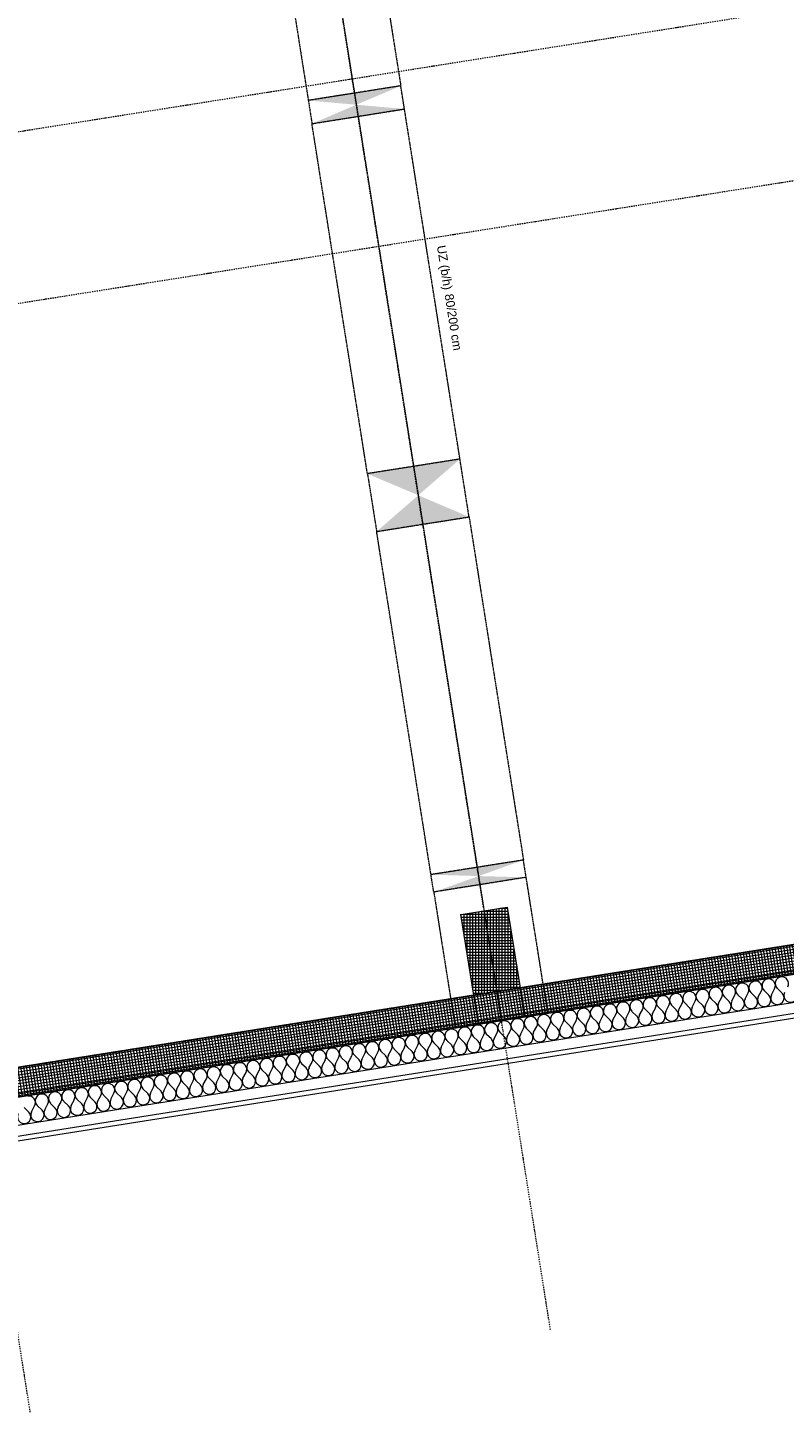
# Model space of a CAD drawing. Header units: millimetres. Extents: x 1523 to 74793, y -36705 to 10268.
# Tile 3 of 48: x 31671 to 38135, y -34584 to -22749. Entities that reach past the tile are written whole.
import ezdxf

# ---------------------------------------------------------------- set-up
doc = ezdxf.new("R2010")
doc.units = ezdxf.units.MM
for name, pattern in [('IMPORT-STRICHPUNKT _7_', [20, 10, -5, 0, -5]), ('IMPORT-VERDECKT _8_', [7.5, 5, -2.5]), ('Rasterlinie', [22.225, 12.7, -3.175, 3.175, -3.175]), ('Verdeckt 2x', [3.572, 2.3813, -1.1907])]:
    doc.linetypes.add(name, pattern=pattern)
for name, color, linetype, lineweight, true_color in [('10 A--Fassade', 7, 'Continuous', 13, 0x656565), ('10 A--Fassade _ Pfosten-Riegel-Konstruktion', 7, 'Continuous', 13, 0x656565), ('10 A--Wand außen _tragend_', 7, 'Continuous', 13, 0x656565), ('90 A--Achsraster _1_50_', 7, 'IMPORT-STRICHPUNKT _7_', 13, 0x656565), ('97 A--Etiketten _ Träger', 7, 'Continuous', 13, 0x656565), ('Neubau_10 A--Stütze', 7, 'Continuous', 13, 0x656565), ('Neubau_10 A--Wand außen _tragend_', 7, 'Continuous', 13, 0x656565), ('Neubau_30 A--Träger _ Dachkonstruktion', 7, 'IMPORT-VERDECKT _8_', 13, 0x656565), ('Xref_706_5_--_ÜP_01_000_18_Übersichtsplan OG1_IFC 2025_01_13_dwg', 7, 'Continuous', 13, 0x767676), ('XX', 7, 'Continuous', 18, 0x804040)]:
    doc.layers.add(name, color=color, linetype=linetype, lineweight=lineweight, true_color=true_color)
doc.layers.add('S-GRID-____-OTLN', color=7, linetype='Continuous', lineweight=9)
doc.styles.add('Arial', font='arial.ttf', dxfattribs={"height": 75})
pattern_1 = [(95.336, (0, 0), (24.891662, 2.324905), []), (185.336, (0, 0), (-2.324905, 24.891662), [])]

# ---------------------------------------------------------------- blocks, each defined once
blk = doc.blocks.new('Xref_706_5_--_ÜP_01_000_15_Übersichtsplan OG1_IFC 2024_08_01_dwg__X291-41956827-SuD_1_OG gesamt Plot  - Blatt 2')
at = {"layer": '10 A--Fassade', "color": 9, "true_color": 0xcbcbcb}
for p, q in [((25123, -54673), (25079, -54709)), ((25128, -54764), (25080, -54732)), ((25129, -54787), (25085, -54823)), ((25133, -54878), (25086, -54846)), ((25134, -54901), (25090, -54937)), ((25138, -54992), (25091, -54960)), ((25139, -55015), (25095, -55051)), ((25144, -55106), (25096, -55074)), ((25145, -55129), (25101, -55166)), ((25149, -55221), (25102, -55188)), ((25150, -55243), (25106, -55280)), ((25154, -55335), (25107, -55303)), ((25155, -55358), (25111, -55394)), ((25159, -55449), (25112, -55417)), ((25161, -55472), (25116, -55508)), ((25165, -55563), (25118, -55531)), ((25166, -55586), (25122, -55622)), ((25170, -55677), (25123, -55645)), ((25171, -55700), (25127, -55736)), ((25175, -55791), (25128, -55759)), ((25177, -55814), (25132, -55851)), ((25181, -55906), (25134, -55873)), ((25182, -55928), (25138, -55965)), ((25186, -56020), (25139, -55988)), ((25187, -56043), (25143, -56079)), ((25191, -56134), (25144, -56102)), ((25192, -56157), (25148, -56193)), ((25197, -56248), (25149, -56216)), ((25198, -56271), (25154, -56307)), ((25202, -56362), (25155, -56330)), ((25203, -56385), (25159, -56421)), ((25207, -56476), (25160, -56444)), ((25208, -56499), (25164, -56536)), ((25213, -56591), (25165, -56558)), ((25214, -56613), (25170, -56650)), ((25218, -56705), (25171, -56673)), ((25219, -56728), (25175, -56764)), ((25223, -56819), (25176, -56787)), ((25224, -56842), (25180, -56878)), ((25229, -56933), (25181, -56901)), ((25230, -56956), (25186, -56992)), ((25234, -57047), (25187, -57015)), ((25235, -57070), (25191, -57106)), ((25239, -57161), (25192, -57129)), ((25240, -57184), (25196, -57221)), ((25245, -57276), (25197, -57243)), ((25246, -57298), (25202, -57335)), ((25250, -57390), (25203, -57358)), ((25251, -57412), (25207, -57449)), ((25255, -57504), (25208, -57472)), ((25256, -57527), (25212, -57563)), ((25261, -57618), (25213, -57586)), ((25262, -57641), (25218, -57677)), ((25266, -57732), (25219, -57700)), ((25267, -57755), (25223, -57791)), ((25271, -57846), (25224, -57814)), ((25272, -57869), (25228, -57906)), ((25277, -57960), (25229, -57928)), ((25278, -57983), (25234, -58020)), ((25282, -58075), (25235, -58043)), ((25283, -58097), (25239, -58134)), ((25287, -58189), (25240, -58157)), ((25288, -58212), (25244, -58248)), ((25292, -58303), (25245, -58271)), ((25294, -58326), (25249, -58362)), ((25298, -58417), (25251, -58385)), ((25299, -58440), (25255, -58476)), ((25303, -58531), (25256, -58499)), ((25304, -58554), (25260, -58590)), ((25308, -58645), (25261, -58613)), ((25310, -58668), (25265, -58705)), ((25314, -58760), (25267, -58727)), ((25315, -58782), (25271, -58819)), ((25319, -58874), (25272, -58842)), ((25320, -58897), (25276, -58933)), ((25324, -58988), (25277, -58956)), ((25325, -59011), (25281, -59047)), ((25330, -59102), (25282, -59070)), ((25331, -59125), (25287, -59161)), ((25335, -59216), (25288, -59184)), ((25336, -59239), (25292, -59275)), ((25340, -59330), (25293, -59298)), ((25341, -59353), (25297, -59390)), ((25346, -59445), (25298, -59412)), ((25347, -59467), (25303, -59504)), ((25351, -59559), (25304, -59527)), ((25352, -59582), (25308, -59618)), ((25356, -59673), (25309, -59641)), ((25357, -59696), (25313, -59732)), ((25362, -59787), (25314, -59755)), ((25363, -59810), (25319, -59846)), ((25367, -59901), (25320, -59869)), ((25368, -59924), (25324, -59960)), ((25372, -60015), (25325, -59983)), ((25373, -60038), (25329, -60075)), ((25378, -60130), (25330, -60097)), ((25379, -60152), (25335, -60189)), ((25383, -60244), (25336, -60212)), ((25384, -60267), (25340, -60303)), ((25388, -60358), (25341, -60326)), ((25389, -60381), (25345, -60417)), ((25394, -60472), (25346, -60440)), ((25395, -60495), (25351, -60531)), ((25399, -60586), (25352, -60554)), ((25400, -60609), (25356, -60645)), ((25404, -60700), (25357, -60668)), ((25405, -60723), (25361, -60760)), ((25410, -60815), (25362, -60782)), ((25411, -60837), (25367, -60874)), ((25415, -60929), (25368, -60897)), ((25416, -60952), (25372, -60988)), ((25420, -61043), (25373, -61011)), ((25421, -61066), (25377, -61102)), ((25425, -61157), (25378, -61125)), ((25427, -61180), (25382, -61216))]:
    blk.add_line(p, q, dxfattribs=at)
for centre, start, end in [((25154, -54603), 235.7982, 129.538), ((25043, -54665), 55.7982, 182.6681), ((25043, -54665), 182.6681, 309.538), ((25160, -54717), 235.7982, 129.538), ((25048, -54779), 55.7982, 182.6681), ((25048, -54779), 182.6681, 309.538), ((25165, -54831), 235.7982, 129.538), ((25054, -54893), 55.7982, 182.6681), ((25054, -54893), 182.6681, 309.538), ((25170, -54945), 235.7982, 129.538), ((25059, -55007), 55.7982, 182.6681), ((25059, -55007), 182.6681, 309.538), ((25176, -55059), 235.7982, 129.538), ((25064, -55122), 55.7982, 182.6681), ((25064, -55122), 182.6681, 309.538), ((25181, -55173), 235.7982, 129.538), ((25069, -55236), 55.7982, 182.6681), ((25069, -55236), 182.6681, 309.538), ((25186, -55287), 235.7982, 129.538), ((25075, -55350), 55.7982, 182.6681), ((25075, -55350), 182.6681, 309.538), ((25192, -55402), 235.7982, 129.538), ((25080, -55464), 55.7982, 182.6681), ((25080, -55464), 182.6681, 309.538), ((25197, -55516), 235.7982, 129.538), ((25085, -55578), 55.7982, 182.6681), ((25085, -55578), 182.6681, 309.538), ((25202, -55630), 235.7982, 129.538), ((25091, -55692), 55.7982, 182.6681), ((25091, -55692), 182.6681, 309.538), ((25208, -55744), 235.7982, 129.538), ((25096, -55807), 55.7982, 182.6681), ((25096, -55807), 182.6681, 309.538), ((25213, -55858), 235.7982, 129.538), ((25101, -55921), 55.7982, 182.6681), ((25101, -55921), 182.6681, 309.538), ((25107, -56035), 55.7982, 182.6681), ((25218, -55972), 235.7982, 129.538), ((25107, -56035), 182.6681, 309.538), ((25112, -56149), 55.7982, 182.6681), ((25224, -56087), 235.7982, 129.538), ((25112, -56149), 182.6681, 309.538), ((25117, -56263), 55.7982, 182.6681), ((25229, -56201), 235.7982, 129.538), ((25117, -56263), 182.6681, 309.538), ((25123, -56377), 55.7982, 182.6681), ((25234, -56315), 235.7982, 129.538), ((25123, -56377), 182.6681, 309.538), ((25128, -56492), 55.7982, 182.6681), ((25239, -56429), 235.7982, 129.538), ((25128, -56492), 182.6681, 309.538), ((25133, -56606), 55.7982, 182.6681), ((25245, -56543), 235.7982, 129.538), ((25133, -56606), 182.6681, 309.538), ((25139, -56720), 55.7982, 182.6681), ((25250, -56657), 235.7982, 129.538), ((25139, -56720), 182.6681, 309.538), ((25144, -56834), 55.7982, 182.6681), ((25255, -56772), 235.7982, 129.538), ((25144, -56834), 182.6681, 309.538), ((25149, -56948), 55.7982, 182.6681), ((25261, -56886), 235.7982, 129.538), ((25149, -56948), 182.6681, 309.538), ((25155, -57062), 55.7982, 182.6681), ((25266, -57000), 235.7982, 129.538), ((25155, -57062), 182.6681, 309.538), ((25160, -57176), 55.7982, 182.6681), ((25271, -57114), 235.7982, 129.538), ((25160, -57176), 182.6681, 309.538), ((25165, -57291), 55.7982, 182.6681), ((25277, -57228), 235.7982, 129.538), ((25165, -57291), 182.6681, 309.538), ((25171, -57405), 55.7982, 182.6681), ((25282, -57342), 235.7982, 129.538), ((25287, -57457), 235.7982, 129.538), ((25171, -57405), 182.6681, 309.538), ((25176, -57519), 55.7982, 182.6681), ((25293, -57571), 235.7982, 129.538), ((25176, -57519), 182.6681, 309.538), ((25181, -57633), 55.7982, 182.6681), ((25181, -57633), 182.6681, 309.538), ((25298, -57685), 235.7982, 129.538), ((25187, -57747), 55.7982, 182.6681), ((25187, -57747), 182.6681, 309.538), ((25303, -57799), 235.7982, 129.538), ((25192, -57861), 55.7982, 182.6681), ((25192, -57861), 182.6681, 309.538), ((25309, -57913), 235.7982, 129.538), ((25197, -57976), 55.7982, 182.6681), ((25197, -57976), 182.6681, 309.538), ((25314, -58027), 235.7982, 129.538), ((25202, -58090), 55.7982, 182.6681), ((25202, -58090), 182.6681, 309.538), ((25319, -58142), 235.7982, 129.538), ((25208, -58204), 55.7982, 182.6681), ((25208, -58204), 182.6681, 309.538), ((25325, -58256), 235.7982, 129.538), ((25213, -58318), 55.7982, 182.6681), ((25213, -58318), 182.6681, 309.538), ((25330, -58370), 235.7982, 129.538), ((25218, -58432), 55.7982, 182.6681), ((25218, -58432), 182.6681, 309.538), ((25335, -58484), 235.7982, 129.538), ((25224, -58546), 55.7982, 182.6681), ((25224, -58546), 182.6681, 309.538), ((25341, -58598), 235.7982, 129.538), ((25229, -58661), 55.7982, 182.6681), ((25229, -58661), 182.6681, 309.538), ((25346, -58712), 235.7982, 129.538), ((25234, -58775), 55.7982, 182.6681), ((25234, -58775), 182.6681, 309.538), ((25351, -58827), 235.7982, 129.538), ((25240, -58889), 55.7982, 182.6681), ((25240, -58889), 182.6681, 309.538), ((25357, -58941), 235.7982, 129.538), ((25245, -59003), 55.7982, 182.6681), ((25245, -59003), 182.6681, 309.538), ((25362, -59055), 235.7982, 129.538), ((25250, -59117), 55.7982, 182.6681), ((25250, -59117), 182.6681, 309.538), ((25256, -59231), 55.7982, 182.6681), ((25367, -59169), 235.7982, 129.538), ((25256, -59231), 182.6681, 309.538), ((25261, -59346), 55.7982, 182.6681), ((25372, -59283), 235.7982, 129.538), ((25261, -59346), 182.6681, 309.538), ((25266, -59460), 55.7982, 182.6681), ((25378, -59397), 235.7982, 129.538), ((25266, -59460), 182.6681, 309.538), ((25272, -59574), 55.7982, 182.6681), ((25383, -59511), 235.7982, 129.538), ((25272, -59574), 182.6681, 309.538), ((25277, -59688), 55.7982, 182.6681), ((25388, -59626), 235.7982, 129.538), ((25277, -59688), 182.6681, 309.538), ((25282, -59802), 55.7982, 182.6681), ((25394, -59740), 235.7982, 129.538), ((25282, -59802), 182.6681, 309.538), ((25288, -59916), 55.7982, 182.6681), ((25399, -59854), 235.7982, 129.538), ((25288, -59916), 182.6681, 309.538), ((25293, -60031), 55.7982, 182.6681), ((25404, -59968), 235.7982, 129.538), ((25293, -60031), 182.6681, 309.538), ((25298, -60145), 55.7982, 182.6681), ((25410, -60082), 235.7982, 129.538), ((25298, -60145), 182.6681, 309.538), ((25304, -60259), 55.7982, 182.6681), ((25415, -60196), 235.7982, 129.538), ((25304, -60259), 182.6681, 309.538), ((25309, -60373), 55.7982, 182.6681), ((25420, -60311), 235.7982, 129.538), ((25309, -60373), 182.6681, 309.538), ((25314, -60487), 55.7982, 182.6681), ((25426, -60425), 235.7982, 129.538), ((25314, -60487), 182.6681, 309.538), ((25320, -60601), 55.7982, 182.6681), ((25431, -60539), 235.7982, 129.538), ((25320, -60601), 182.6681, 309.538), ((25325, -60715), 55.7982, 182.6681), ((25436, -60653), 235.7982, 129.538), ((25442, -60767), 235.7982, 129.538), ((25325, -60715), 182.6681, 309.538), ((25330, -60830), 55.7982, 182.6681), ((25330, -60830), 182.6681, 309.538), ((25447, -60881), 235.7982, 129.538), ((25335, -60944), 55.7982, 182.6681), ((25335, -60944), 182.6681, 309.538), ((25452, -60996), 235.7982, 129.538), ((25341, -61058), 55.7982, 182.6681), ((25341, -61058), 182.6681, 309.538), ((25458, -61110), 235.7982, 129.538), ((25346, -61172), 55.7982, 182.6681), ((25463, -61224), 235.7982, 129.538)]:
    blk.add_arc(centre, 57.1, start, end, dxfattribs=at)
blk = doc.blocks.new('Xref_706_5_--_ÜP_01_000_15_Übersichtsplan OG1_IFC 2024_08_01_dwg_Standard-Rastermarker_7-V2-SuD_1_OG gesamt Plot  - Blatt 2')
at = {"layer": '90 A--Achsraster _1_50_', "color": 9, "true_color": 0xcbcbcb}
blk.add_line((36750, 0), (91929, 0), dxfattribs=at)
blk = doc.blocks.new('Xref_706_5_--_ÜP_01_000_15_Übersichtsplan OG1_IFC 2024_08_01_dwg_Standard-Rastermarker_12-V4-SuD_1_OG gesamt Plot  - Blatt 2')
at = {"layer": '90 A--Achsraster _1_50_', "color": 9, "true_color": 0xcbcbcb}
blk.add_line((0, 0), (28500, 0), dxfattribs=at)
blk = doc.blocks.new('Xref_706_5_--_ÜP_01_000_15_Übersichtsplan OG1_IFC 2024_08_01_dwg_Standard-Rastermarker_24-41957106-SuD_1_OG gesamt Plot  - Blatt 2')
at = {"layer": '90 A--Achsraster _1_50_', "color": 9, "true_color": 0xcbcbcb}
blk.add_line((37191, 0), (92370, 0), dxfattribs=at)
blk = doc.blocks.new('Xref_706_5_--_ÜP_01_000_15_Übersichtsplan OG1_IFC 2024_08_01_dwg_Standard-Rastermarker_7-V8-SuD_1_OG gesamt Plot  - Blatt 2')
at = {"layer": '90 A--Achsraster _1_50_', "color": 9, "true_color": 0xcbcbcb}
blk.add_line((36979, 0), (92158, 0), dxfattribs=at)
blk = doc.blocks.new('Xref_706_5_--_ÜP_01_000_18_Übersichtsplan OG1_IFC 2025_01_13_dwg-35464460-SuD_1_OG gesamt Plot  - Blatt 2')
at = {"layer": '10 A--Wand außen _tragend_', "true_color": 0xcbcbcb}
h = blk.add_hatch(dxfattribs=at)
h.set_pattern_fill('FP_1', color=9, style=0, pattern_type=2)
h.set_pattern_definition(pattern_1)
h.paths.add_polyline_path([(27722, -55850), (27304, -51371), (27055, -51394), (27474, -55873), (27710, -55851)])
h = blk.add_hatch(dxfattribs=at)
h.set_pattern_fill('FP_1', color=9, style=0, pattern_type=2)
h.set_pattern_definition(pattern_1)
h.paths.add_polyline_path([(28141, -60330), (27722, -55852), (27474, -55875), (27892, -60353), (28128, -60331)])
at = {"layer": 'Neubau_10 A--Stütze', "true_color": 0xcbcbcb}
h = blk.add_hatch(dxfattribs=at)
h.set_pattern_fill('FP_15', color=9, style=0, pattern_type=2)
h.set_pattern_definition([(86.336, (0, 0), (-24.948899, 1.597632), []), (176.336, (0, 0), (1.597632, 24.948899), [])])
h.paths.add_polyline_path([(27492, -56073), (27455, -55675), (26758, -55740), (26795, -56138), (27461, -56076)])
at = {"layer": 'Neubau_30 A--Träger _ Dachkonstruktion', "linetype": 'Continuous', "true_color": 0xededed}
for points in [[(26478, -55967), (26366, -55576), (26440, -56372), (26464, -56117)], [(26590, -56358), (26515, -55562), (26478, -55967), (26522, -56121)], [(23483, -56648), (23409, -55852), (23197, -56273)], [(23197, -56273), (22911, -55898), (22985, -56695), (23024, -56619)], [(19832, -56588), (19695, -56199), (19769, -56995), (19774, -56964)], [(19969, -56977), (19894, -56180), (19832, -56588)]]:
    blk.add_hatch(color=7, dxfattribs=at).paths.add_polyline_path(points)
at = {"color": 7, "lineweight": 13, "true_color": 0xefefef, "flags": 128}
blk.add_lwpolyline([(27492, -56073), (27741, -56050), (27704, -55652), (27455, -55675)], close=True, dxfattribs=at)
at = {"layer": '10 A--Fassade', "color": 9, "true_color": 0xcbcbcb, "flags": 128}
for points in [[(24486, -18622), (24914, -23198), (25167, -25909), (29618, -73562)], [(29749, -73570), (25296, -25897), (25256, -25900), (25003, -23190)], [(29709, -73568), (25256, -25900), (25167, -25909), (24928, -25931), (29375, -73546)]]:
    blk.add_lwpolyline(points, dxfattribs=at)
at = {"layer": '10 A--Fassade _ Pfosten-Riegel-Konstruktion', "color": 9, "true_color": 0xcbcbcb, "flags": 128}
blk.add_lwpolyline([(29348, -73545), (26470, -42735), (26084, -38603), (24883, -25749)], dxfattribs=at)
at = {"layer": '10 A--Wand außen _tragend_', "color": 9, "true_color": 0xcbcbcb}
for p, q in [((27074, -51593), (27455, -55675)), ((27492, -56073), (27873, -60155))]:
    blk.add_line(p, q, dxfattribs=at)
at = {"layer": '10 A--Wand außen _tragend_', "color": 9, "true_color": 0xcbcbcb, "flags": 128}
for points in [[(27473, -55873), (27722, -55850), (27304, -51371), (27055, -51394)], [(27892, -60353), (28141, -60330), (27723, -55852), (27474, -55875)]]:
    blk.add_lwpolyline(points, dxfattribs=at)
at = {"layer": 'Neubau_10 A--Stütze', "color": 9, "true_color": 0xcbcbcb, "flags": 128}
blk.add_lwpolyline([(27492, -56073), (27455, -55675), (27704, -55652), (27741, -56050), (27492, -56073), (26795, -56138), (26758, -55740), (27455, -55675)], dxfattribs=at)
at = {"layer": 'Neubau_10 A--Wand außen _tragend_', "color": 9, "true_color": 0xcbcbcb, "flags": 128}
blk.add_lwpolyline([(29375, -73546), (24911, -25747), (24861, -25751), (24711, -25765), (24662, -25770), (29123, -73530)], dxfattribs=at)
at = {"layer": 'Neubau_30 A--Träger _ Dachkonstruktion', "color": 9, "true_color": 0xcbcbcb}
for p, q in [((17338, -56821), (27722, -55851)), ((17300, -56422), (19695, -56199))]:
    blk.add_line(p, q, dxfattribs=at)
at = {"layer": 'Neubau_30 A--Träger _ Dachkonstruktion', "color": 9, "true_color": 0xcbcbcb, "flags": 128}
for points in [[(26590, -56358), (27760, -56249), (27685, -55452), (26515, -55562), (26590, -56358), (26440, -56372)], [(22985, -56695), (23483, -56648), (23409, -55852), (26366, -55576)], [(26515, -55562), (26366, -55576), (26440, -56372), (23483, -56648)], [(23409, -55852), (22911, -55898), (22985, -56695), (19969, -56977)], [(22911, -55898), (19894, -56180), (19695, -56199), (19769, -56995)], [(17375, -57219), (19769, -56995), (19969, -56977), (19894, -56180)]]:
    blk.add_lwpolyline(points, dxfattribs=at)
for name, p, rotation in [('Xref_706_5_--_ÜP_01_000_15_Übersichtsplan OG1_IFC 2024_08_01_dwg_Standard-Rastermarker_7-V8-SuD_1_OG gesamt Plot  - Blatt 2', (24580, -109838), 95.33628353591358), ('Xref_706_5_--_ÜP_01_000_15_Übersichtsplan OG1_IFC 2024_08_01_dwg_Standard-Rastermarker_7-V2-SuD_1_OG gesamt Plot  - Blatt 2', (26023, -109703), 95.33628353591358), ('Xref_706_5_--_ÜP_01_000_15_Übersichtsplan OG1_IFC 2024_08_01_dwg_Standard-Rastermarker_24-41957106-SuD_1_OG gesamt Plot  - Blatt 2', (32582, -110560), 95.33628353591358), ('Xref_706_5_--_ÜP_01_000_15_Übersichtsplan OG1_IFC 2024_08_01_dwg__X291-41956827-SuD_1_OG gesamt Plot  - Blatt 2', (0, 0), 2.668141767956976), ('Xref_706_5_--_ÜP_01_000_15_Übersichtsplan OG1_IFC 2024_08_01_dwg_Standard-Rastermarker_12-V4-SuD_1_OG gesamt Plot  - Blatt 2', (30389, -55602), 185.3362835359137), ('Xref_706_5_--_ÜP_01_000_15_Übersichtsplan OG1_IFC 2024_08_01_dwg_Standard-Rastermarker_12-V4-SuD_1_OG gesamt Plot  - Blatt 2', (30807, -60082), 185.3362835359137)]:
    blk.add_blockref(name, p, dxfattribs=dict(rotation=rotation))
at = {"layer": '97 A--Etiketten _ Träger', "char_height": 75, "attachment_point": 1, "rotation": 5.3363, "line_spacing_factor": 0.941778, "style": 'Arial'}
for s, insert, width in [('UZ (b/h)', (21074, -55904), 458.19), ('80/200 cm', (21492, -55865), 584.9)]:
    blk.add_mtext(s, dxfattribs=dict(at, insert=insert, width=width))

msp = doc.modelspace()

# ---------------------------------------------------------------- linework, layer by layer
at = {"layer": 'S-GRID-____-OTLN', "linetype": 'Rasterlinie', "lineweight": 25}
msp.add_line((73944.576, -24927.191), (16884.88, -33964.559), dxfattribs=at)
at = {"layer": 'XX', "color": 9, "linetype": 'Verdeckt 2x', "true_color": 0xc0c0c0}
msp.add_line((66337.369, -26132.054), (18164.802, -33761.84), dxfattribs=at)

# ---------------------------------------------------------------- block references
at = {"layer": 'Xref_706_5_--_ÜP_01_000_18_Übersichtsplan OG1_IFC 2025_01_13_dwg', "color": 9, "true_color": 0xcbcbcb, "rotation": 273.6637164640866}
msp.add_blockref('Xref_706_5_--_ÜP_01_000_18_Übersichtsplan OG1_IFC 2025_01_13_dwg-35464460-SuD_1_OG gesamt Plot  - Blatt 2', (89683.753, 0.01), dxfattribs=at)

doc.saveas('drawing.dxf')
